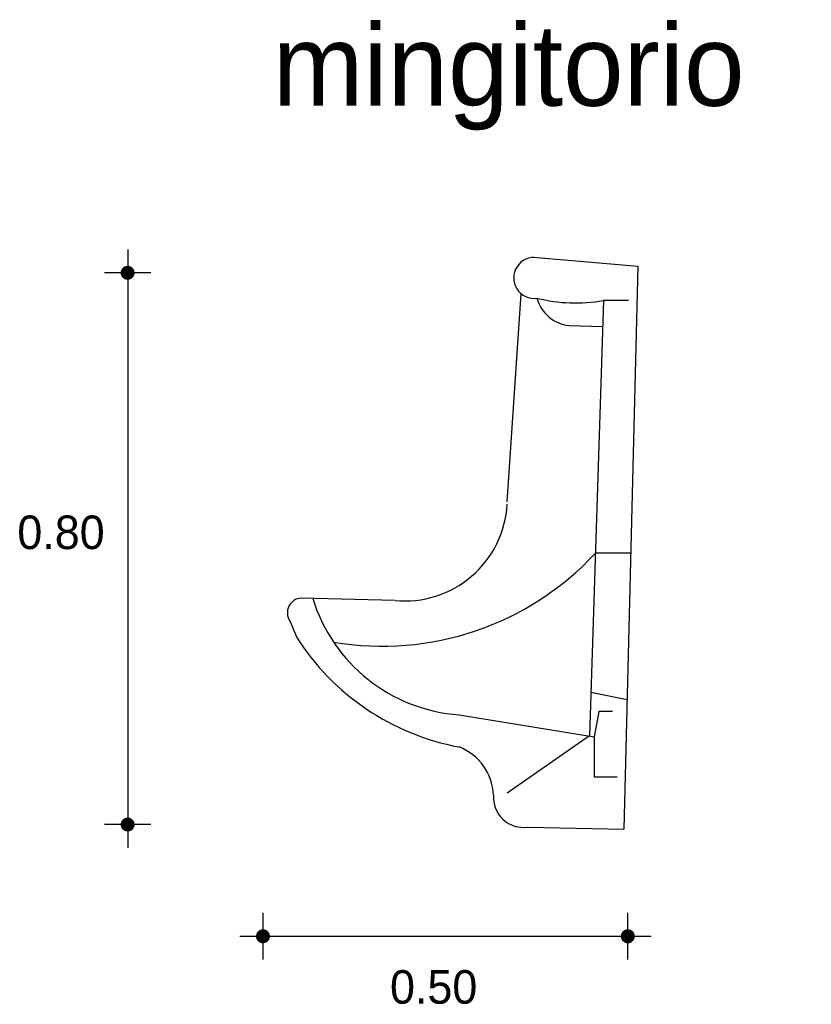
# Model space of a CAD drawing. Extents: x 4.2 to 5.31, y 3.38 to 4.75.
import ezdxf

# ---------------------------------------------------------------- set-up
doc = ezdxf.new("R2010")
doc.units = 0
doc.header["$MEASUREMENT"] = 0
for name, color, linetype in [('COTAS', 6, 'CONTINUOUS'), ('DIBUJO', 5, 'CONTINUOUS'), ('TEXTO', 4, 'CONTINUOUS')]:
    doc.layers.add(name, color=color, linetype=linetype)

msp = doc.modelspace()

# ---------------------------------------------------------------- linework, layer by layer
at = {"layer": 'COTAS'}
for p, q in [((4.3554, 4.427), (4.3554, 3.5933)), ((4.3878, 4.3945), (4.3229, 4.3945)), ((4.3878, 3.6258), (4.3229, 3.6258)), ((4.5441, 3.4377), (4.5441, 3.5026)), ((5.0527, 3.4377), (5.0527, 3.5026)), ((4.5116, 3.4701), (5.0852, 3.4701))]:
    msp.add_line(p, q, dxfattribs=at)
at = {"layer": 'COTAS', "const_width": 0.00974}
for points in [[(4.3505, 4.3945, 1), (4.3602, 4.3945, 1)], [(4.3505, 3.6258, 1), (4.3602, 3.6258, 1)], [(4.5392, 3.4701, 1), (4.5489, 3.4701, 1)], [(5.0478, 3.4701, 1), (5.0576, 3.4701, 1)]]:
    msp.add_lwpolyline(points, format="xyb", close=True, dxfattribs=at)
at = {"layer": 'DIBUJO'}
for p, q in [((4.9265, 4.4156), (5.0666, 4.4039)), ((5.0666, 4.4039), (5.0473, 3.6192)), ((4.8846, 4.0753), (4.9042, 4.3653)), ((5.0186, 4.356), (4.9992, 3.7493)), ((5.0538, 4.356), (5.0186, 4.356)), ((4.9708, 4.321), (5.0174, 4.3195)), ((5.0567, 4.0037), (5.0073, 4.0037)), ((4.7282, 3.9381), (4.5973, 3.9413)), ((4.5813, 3.9094), (4.5907, 3.8873)), ((5.0517, 3.7997), (5.0011, 3.8098)), ((4.8175, 3.7786), (5.0059, 3.7482)), ((5.0123, 3.7833), (5.0059, 3.7482)), ((5.0314, 3.7833), (5.0123, 3.7833)), ((4.9992, 3.7493), (4.8843, 3.6695)), ((5.0059, 3.7482), (5.0059, 3.6924)), ((5.0059, 3.6924), (5.0378, 3.6924)), ((4.9133, 3.6222), (5.0473, 3.6192))]:
    msp.add_line(p, q, dxfattribs=at)
for centre, radius, start, end in [((4.9221, 4.3874), 0.0285, 81.2017, 278.0247), ((4.9768, 4.3732), 0.0526, 195.3884, 263.4467), ((4.9796, 4.5686), 0.2161, 255.6612, 280.3872), ((4.7422, 4.08), 0.1426, 264.3352, 356.8297), ((4.7106, 4.279), 0.4048, 260.2954, 317.141), ((4.5988, 3.9206), 0.0208, 94.3665, 212.4728), ((4.8337, 4.0085), 0.2304, 197.0477, 265.9782), ((4.8802, 4.071), 0.3429, 212.4014, 259.4717), ((4.7897, 3.6634), 0.0758, 2.6423, 68.4691), ((4.9073, 3.6638), 0.042, 175.7998, 278.1881)]:
    msp.add_arc(centre, radius, start, end, dxfattribs=at)

# ---------------------------------------------------------------- texts
at = {"layer": 'COTAS'}
for s, p in [('0.80', (4.2016, 4.0096)), ('0.50', (4.7212, 3.3762))]:
    msp.add_text(s, height=0.04675, dxfattribs=at).set_placement(p)
at = {"layer": 'TEXTO'}
msp.add_text('mingitorio', height=0.11349, dxfattribs=at).set_placement((4.5576, 4.6272))

doc.saveas('drawing.dxf')
